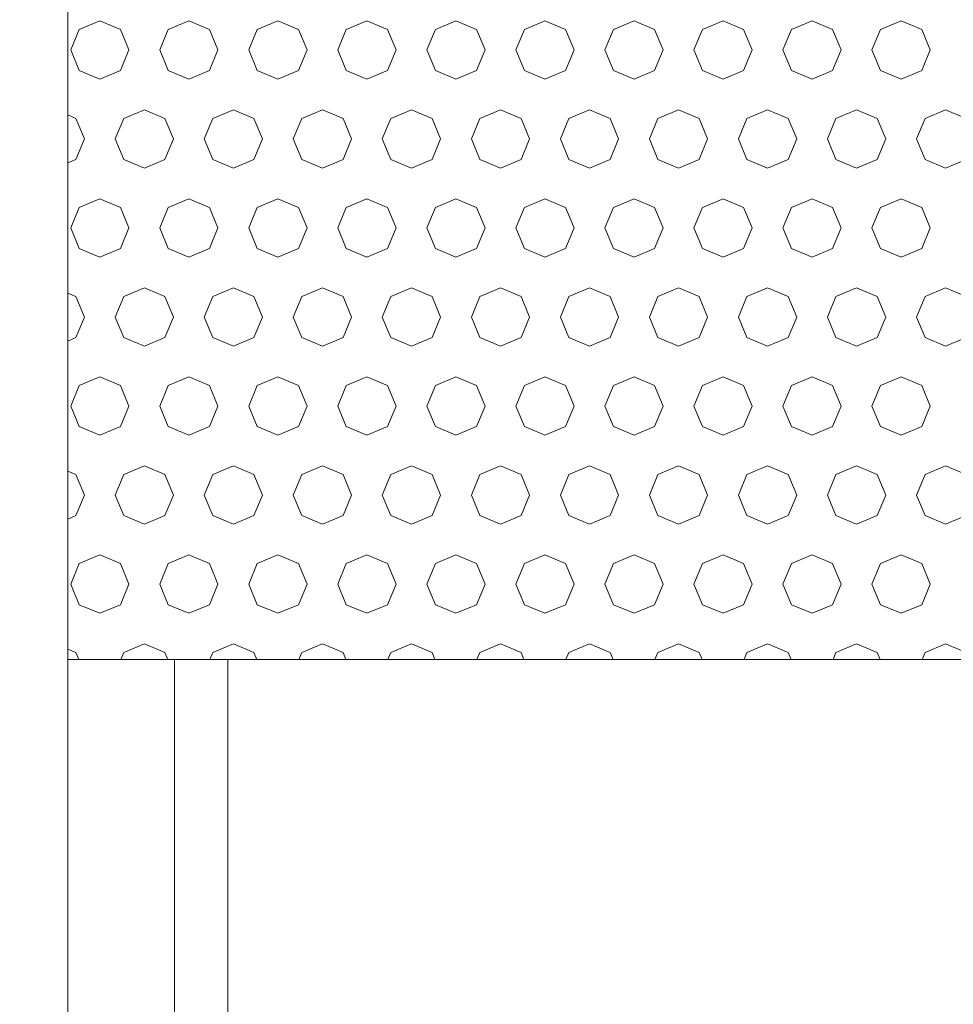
# Model space of a CAD drawing. Header units: millimetres. Extents: x 52659 to 1698020, y -10054 to 104697.
# Tile 131 of 256: x 191516 to 192040, y 10404 to 10957. Entities that reach past the tile are written whole.
import ezdxf

# ---------------------------------------------------------------- set-up
doc = ezdxf.new("R2010")
doc.units = ezdxf.units.MM
doc.header["$MEASUREMENT"] = 0
for name, color, linetype in [('02-04 BRISES SOLEIL FONCEES', 7, 'Continuous'), ('05-02 Cotation 200ème 100ème.Cotations', 7, 'Continuous'), ('Fenêtres ARCHICAD', 7, 'Continuous')]:
    doc.layers.add(name, color=color, linetype=linetype)
doc.styles.add('STYLE_GENERE_3', font='ARIALN.TTF')
doc.dimstyles.new('STYLE_GENERE__2', dxfattribs={"dimtxt": 200, "dimasz": 95, "dimexe": 0.18, "dimexo": 100, "dimgap": 0, "dimtad": 0, "dimlfac": 0.001, "dimzin": 0, "dimdsep": 46, "dimtxsty": 'STYLE_GENERE_3', "dimblk": 'ARROWHEAD_6', "dimblk1": 'ARROWHEAD_6', "dimblk2": 'ARROWHEAD_6', "dimcen": 0.09, "dimclrd": 7, "dimclre": 7, "dimclrt": 7, "dimazin": 0, "dimtfac": 1, "dimtdec": 4, "dimtmove": 0, "dimatfit": 3, "dimfxl": 1, "dimtolj": 1, "dimtzin": 0, "dimarcsym": 0})

# ---------------------------------------------------------------- blocks, each defined once
blk = doc.blocks.new('Élément de coupe_186_1', base_point=(131932.67, 5158.07))
at = {"layer": 'Fenêtres ARCHICAD', "color": 7, "linetype": 'Continuous', "lineweight": 9}
blk.add_line((191542.67, 9758.07), (191542.67, 11008.07), dxfattribs=at)
at = {"layer": 'Fenêtres ARCHICAD', "color": 7, "linetype": 'Continuous', "lineweight": 5}
for p, q in [((191602.67, 10598.03), (191602.67, 9818.07)), ((191632.67, 9848.07), (191632.67, 10598.03))]:
    blk.add_line(p, q, dxfattribs=at)
blk = doc.blocks.new('*X352', base_point=(131932.67, 5158.07))
at = {"layer": '02-04 BRISES SOLEIL FONCEES', "color": 7, "linetype": 'Continuous', "lineweight": 5}
for p, q in [((191560.74, 10956.81), (191549.17, 10952.02)), ((191572.3, 10952.02), (191560.74, 10956.81)), ((191610.74, 10956.81), (191599.17, 10952.02)), ((191622.3, 10952.02), (191610.74, 10956.81)), ((191660.74, 10956.81), (191649.17, 10952.02)), ((191672.3, 10952.02), (191660.74, 10956.81)), ((191710.74, 10956.81), (191699.17, 10952.02)), ((191722.3, 10952.02), (191710.74, 10956.81)), ((191760.74, 10956.81), (191749.17, 10952.02)), ((191772.3, 10952.02), (191760.74, 10956.81)), ((191810.74, 10956.81), (191799.17, 10952.02)), ((191822.3, 10952.02), (191810.74, 10956.81)), ((191860.74, 10956.81), (191849.17, 10952.02)), ((191872.3, 10952.02), (191860.74, 10956.81)), ((191910.74, 10956.81), (191899.17, 10952.02)), ((191922.3, 10952.02), (191910.74, 10956.81)), ((191960.74, 10956.81), (191949.17, 10952.02)), ((191972.3, 10952.02), (191960.74, 10956.81)), ((192010.74, 10956.81), (191999.17, 10952.02)), ((192022.3, 10952.02), (192010.74, 10956.81)), ((191549.17, 10952.02), (191544.38, 10940.46)), ((191577.09, 10940.46), (191572.3, 10952.02)), ((191599.17, 10952.02), (191594.38, 10940.46)), ((191627.09, 10940.46), (191622.3, 10952.02)), ((191649.17, 10952.02), (191644.38, 10940.46)), ((191677.09, 10940.46), (191672.3, 10952.02)), ((191699.17, 10952.02), (191694.38, 10940.46)), ((191727.09, 10940.46), (191722.3, 10952.02)), ((191749.17, 10952.02), (191744.38, 10940.46)), ((191777.09, 10940.46), (191772.3, 10952.02)), ((191799.17, 10952.02), (191794.38, 10940.46)), ((191827.09, 10940.46), (191822.3, 10952.02)), ((191849.17, 10952.02), (191844.38, 10940.46)), ((191877.09, 10940.46), (191872.3, 10952.02)), ((191899.17, 10952.02), (191894.38, 10940.46)), ((191927.09, 10940.46), (191922.3, 10952.02)), ((191949.17, 10952.02), (191944.38, 10940.46)), ((191977.09, 10940.46), (191972.3, 10952.02)), ((191999.17, 10952.02), (191994.38, 10940.46)), ((192027.09, 10940.46), (192022.3, 10952.02)), ((191544.38, 10940.46), (191549.17, 10928.89)), ((191572.3, 10928.89), (191577.09, 10940.46)), ((191594.38, 10940.46), (191599.17, 10928.89)), ((191622.3, 10928.89), (191627.09, 10940.46)), ((191644.38, 10940.46), (191649.17, 10928.89)), ((191672.3, 10928.89), (191677.09, 10940.46)), ((191694.38, 10940.46), (191699.17, 10928.89)), ((191722.3, 10928.89), (191727.09, 10940.46)), ((191744.38, 10940.46), (191749.17, 10928.89)), ((191772.3, 10928.89), (191777.09, 10940.46)), ((191794.38, 10940.46), (191799.17, 10928.89)), ((191822.3, 10928.89), (191827.09, 10940.46)), ((191844.38, 10940.46), (191849.17, 10928.89)), ((191872.3, 10928.89), (191877.09, 10940.46)), ((191894.38, 10940.46), (191899.17, 10928.89)), ((191922.3, 10928.89), (191927.09, 10940.46)), ((191944.38, 10940.46), (191949.17, 10928.89)), ((191972.3, 10928.89), (191977.09, 10940.46)), ((191994.38, 10940.46), (191999.17, 10928.89)), ((192022.3, 10928.89), (192027.09, 10940.46)), ((191549.17, 10928.89), (191560.74, 10924.1)), ((191560.74, 10924.1), (191572.3, 10928.89)), ((191599.17, 10928.89), (191610.74, 10924.1)), ((191610.74, 10924.1), (191622.3, 10928.89)), ((191649.17, 10928.89), (191660.74, 10924.1)), ((191660.74, 10924.1), (191672.3, 10928.89)), ((191699.17, 10928.89), (191710.74, 10924.1)), ((191710.74, 10924.1), (191722.3, 10928.89)), ((191749.17, 10928.89), (191760.74, 10924.1)), ((191760.74, 10924.1), (191772.3, 10928.89)), ((191799.17, 10928.89), (191810.74, 10924.1)), ((191810.74, 10924.1), (191822.3, 10928.89)), ((191849.17, 10928.89), (191860.74, 10924.1)), ((191860.74, 10924.1), (191872.3, 10928.89)), ((191899.17, 10928.89), (191910.74, 10924.1)), ((191910.74, 10924.1), (191922.3, 10928.89)), ((191949.17, 10928.89), (191960.74, 10924.1)), ((191960.74, 10924.1), (191972.3, 10928.89)), ((191999.17, 10928.89), (192010.74, 10924.1)), ((192010.74, 10924.1), (192022.3, 10928.89)), ((191585.74, 10906.81), (191574.17, 10902.02)), ((191597.3, 10902.02), (191585.74, 10906.81)), ((191635.74, 10906.81), (191624.17, 10902.02)), ((191647.3, 10902.02), (191635.74, 10906.81)), ((191685.74, 10906.81), (191674.17, 10902.02)), ((191697.3, 10902.02), (191685.74, 10906.81)), ((191735.74, 10906.81), (191724.17, 10902.02)), ((191747.3, 10902.02), (191735.74, 10906.81)), ((191785.74, 10906.81), (191774.17, 10902.02)), ((191797.3, 10902.02), (191785.74, 10906.81)), ((191835.74, 10906.81), (191824.17, 10902.02)), ((191847.3, 10902.02), (191835.74, 10906.81)), ((191885.74, 10906.81), (191874.17, 10902.02)), ((191897.3, 10902.02), (191885.74, 10906.81)), ((191935.74, 10906.81), (191924.17, 10902.02)), ((191947.3, 10902.02), (191935.74, 10906.81)), ((191985.74, 10906.81), (191974.17, 10902.02)), ((191997.3, 10902.02), (191985.74, 10906.81)), ((192035.74, 10906.81), (192024.17, 10902.02)), ((192047.3, 10902.02), (192035.74, 10906.81)), ((191547.3, 10902.02), (191542.67, 10903.94)), ((191552.09, 10890.46), (191547.3, 10902.02)), ((191574.17, 10902.02), (191569.38, 10890.46)), ((191602.09, 10890.46), (191597.3, 10902.02)), ((191624.17, 10902.02), (191619.38, 10890.46)), ((191652.09, 10890.46), (191647.3, 10902.02)), ((191674.17, 10902.02), (191669.38, 10890.46)), ((191702.09, 10890.46), (191697.3, 10902.02)), ((191724.17, 10902.02), (191719.38, 10890.46)), ((191752.09, 10890.46), (191747.3, 10902.02)), ((191774.17, 10902.02), (191769.38, 10890.46)), ((191802.09, 10890.46), (191797.3, 10902.02)), ((191824.17, 10902.02), (191819.38, 10890.46)), ((191852.09, 10890.46), (191847.3, 10902.02)), ((191874.17, 10902.02), (191869.38, 10890.46)), ((191902.09, 10890.46), (191897.3, 10902.02)), ((191924.17, 10902.02), (191919.38, 10890.46)), ((191952.09, 10890.46), (191947.3, 10902.02)), ((191974.17, 10902.02), (191969.38, 10890.46)), ((192002.09, 10890.46), (191997.3, 10902.02)), ((192024.17, 10902.02), (192019.38, 10890.46)), ((191547.3, 10878.89), (191552.09, 10890.46)), ((191569.38, 10890.46), (191574.17, 10878.89)), ((191597.3, 10878.89), (191602.09, 10890.46)), ((191619.38, 10890.46), (191624.17, 10878.89)), ((191647.3, 10878.89), (191652.09, 10890.46)), ((191669.38, 10890.46), (191674.17, 10878.89)), ((191697.3, 10878.89), (191702.09, 10890.46)), ((191719.38, 10890.46), (191724.17, 10878.89)), ((191747.3, 10878.89), (191752.09, 10890.46)), ((191769.38, 10890.46), (191774.17, 10878.89)), ((191797.3, 10878.89), (191802.09, 10890.46)), ((191819.38, 10890.46), (191824.17, 10878.89)), ((191847.3, 10878.89), (191852.09, 10890.46)), ((191869.38, 10890.46), (191874.17, 10878.89)), ((191897.3, 10878.89), (191902.09, 10890.46)), ((191919.38, 10890.46), (191924.17, 10878.89)), ((191947.3, 10878.89), (191952.09, 10890.46)), ((191969.38, 10890.46), (191974.17, 10878.89)), ((191997.3, 10878.89), (192002.09, 10890.46)), ((192019.38, 10890.46), (192024.17, 10878.89)), ((191542.67, 10876.97), (191547.3, 10878.89)), ((191574.17, 10878.89), (191585.74, 10874.1)), ((191585.74, 10874.1), (191597.3, 10878.89)), ((191624.17, 10878.89), (191635.74, 10874.1)), ((191635.74, 10874.1), (191647.3, 10878.89)), ((191674.17, 10878.89), (191685.74, 10874.1)), ((191685.74, 10874.1), (191697.3, 10878.89)), ((191724.17, 10878.89), (191735.74, 10874.1)), ((191735.74, 10874.1), (191747.3, 10878.89)), ((191774.17, 10878.89), (191785.74, 10874.1)), ((191785.74, 10874.1), (191797.3, 10878.89)), ((191824.17, 10878.89), (191835.74, 10874.1)), ((191835.74, 10874.1), (191847.3, 10878.89)), ((191874.17, 10878.89), (191885.74, 10874.1)), ((191885.74, 10874.1), (191897.3, 10878.89)), ((191924.17, 10878.89), (191935.74, 10874.1)), ((191935.74, 10874.1), (191947.3, 10878.89)), ((191974.17, 10878.89), (191985.74, 10874.1)), ((191985.74, 10874.1), (191997.3, 10878.89)), ((192024.17, 10878.89), (192035.74, 10874.1)), ((192035.74, 10874.1), (192047.3, 10878.89)), ((191560.74, 10856.81), (191549.17, 10852.02)), ((191572.3, 10852.02), (191560.74, 10856.81)), ((191610.74, 10856.81), (191599.17, 10852.02)), ((191622.3, 10852.02), (191610.74, 10856.81)), ((191660.74, 10856.81), (191649.17, 10852.02)), ((191672.3, 10852.02), (191660.74, 10856.81)), ((191710.74, 10856.81), (191699.17, 10852.02)), ((191722.3, 10852.02), (191710.74, 10856.81)), ((191760.74, 10856.81), (191749.17, 10852.02)), ((191772.3, 10852.02), (191760.74, 10856.81)), ((191810.74, 10856.81), (191799.17, 10852.02)), ((191822.3, 10852.02), (191810.74, 10856.81)), ((191860.74, 10856.81), (191849.17, 10852.02)), ((191872.3, 10852.02), (191860.74, 10856.81)), ((191910.74, 10856.81), (191899.17, 10852.02)), ((191922.3, 10852.02), (191910.74, 10856.81)), ((191960.74, 10856.81), (191949.17, 10852.02)), ((191972.3, 10852.02), (191960.74, 10856.81)), ((192010.74, 10856.81), (191999.17, 10852.02)), ((192022.3, 10852.02), (192010.74, 10856.81)), ((191549.17, 10852.02), (191544.38, 10840.46)), ((191577.09, 10840.46), (191572.3, 10852.02)), ((191599.17, 10852.02), (191594.38, 10840.46)), ((191627.09, 10840.46), (191622.3, 10852.02)), ((191649.17, 10852.02), (191644.38, 10840.46)), ((191677.09, 10840.46), (191672.3, 10852.02)), ((191699.17, 10852.02), (191694.38, 10840.46)), ((191727.09, 10840.46), (191722.3, 10852.02)), ((191749.17, 10852.02), (191744.38, 10840.46)), ((191777.09, 10840.46), (191772.3, 10852.02)), ((191799.17, 10852.02), (191794.38, 10840.46)), ((191827.09, 10840.46), (191822.3, 10852.02)), ((191849.17, 10852.02), (191844.38, 10840.46)), ((191877.09, 10840.46), (191872.3, 10852.02)), ((191899.17, 10852.02), (191894.38, 10840.46)), ((191927.09, 10840.46), (191922.3, 10852.02)), ((191949.17, 10852.02), (191944.38, 10840.46)), ((191977.09, 10840.46), (191972.3, 10852.02)), ((191999.17, 10852.02), (191994.38, 10840.46)), ((192027.09, 10840.46), (192022.3, 10852.02)), ((191544.38, 10840.46), (191549.17, 10828.89)), ((191572.3, 10828.89), (191577.09, 10840.46)), ((191594.38, 10840.46), (191599.17, 10828.89)), ((191622.3, 10828.89), (191627.09, 10840.46)), ((191644.38, 10840.46), (191649.17, 10828.89)), ((191672.3, 10828.89), (191677.09, 10840.46)), ((191694.38, 10840.46), (191699.17, 10828.89)), ((191722.3, 10828.89), (191727.09, 10840.46)), ((191744.38, 10840.46), (191749.17, 10828.89)), ((191772.3, 10828.89), (191777.09, 10840.46)), ((191794.38, 10840.46), (191799.17, 10828.89)), ((191822.3, 10828.89), (191827.09, 10840.46)), ((191844.38, 10840.46), (191849.17, 10828.89)), ((191872.3, 10828.89), (191877.09, 10840.46)), ((191894.38, 10840.46), (191899.17, 10828.89)), ((191922.3, 10828.89), (191927.09, 10840.46)), ((191944.38, 10840.46), (191949.17, 10828.89)), ((191972.3, 10828.89), (191977.09, 10840.46)), ((191994.38, 10840.46), (191999.17, 10828.89)), ((192022.3, 10828.89), (192027.09, 10840.46)), ((191549.17, 10828.89), (191560.74, 10824.1)), ((191560.74, 10824.1), (191572.3, 10828.89)), ((191599.17, 10828.89), (191610.74, 10824.1)), ((191610.74, 10824.1), (191622.3, 10828.89)), ((191649.17, 10828.89), (191660.74, 10824.1)), ((191660.74, 10824.1), (191672.3, 10828.89)), ((191699.17, 10828.89), (191710.74, 10824.1)), ((191710.74, 10824.1), (191722.3, 10828.89)), ((191749.17, 10828.89), (191760.74, 10824.1)), ((191760.74, 10824.1), (191772.3, 10828.89)), ((191799.17, 10828.89), (191810.74, 10824.1)), ((191810.74, 10824.1), (191822.3, 10828.89)), ((191849.17, 10828.89), (191860.74, 10824.1)), ((191860.74, 10824.1), (191872.3, 10828.89)), ((191899.17, 10828.89), (191910.74, 10824.1)), ((191910.74, 10824.1), (191922.3, 10828.89)), ((191949.17, 10828.89), (191960.74, 10824.1)), ((191960.74, 10824.1), (191972.3, 10828.89)), ((191999.17, 10828.89), (192010.74, 10824.1)), ((192010.74, 10824.1), (192022.3, 10828.89)), ((191585.74, 10806.81), (191574.17, 10802.02)), ((191597.3, 10802.02), (191585.74, 10806.81)), ((191635.74, 10806.81), (191624.17, 10802.02)), ((191647.3, 10802.02), (191635.74, 10806.81)), ((191685.74, 10806.81), (191674.17, 10802.02)), ((191697.3, 10802.02), (191685.74, 10806.81)), ((191735.74, 10806.81), (191724.17, 10802.02)), ((191747.3, 10802.02), (191735.74, 10806.81)), ((191785.74, 10806.81), (191774.17, 10802.02)), ((191797.3, 10802.02), (191785.74, 10806.81)), ((191835.74, 10806.81), (191824.17, 10802.02)), ((191847.3, 10802.02), (191835.74, 10806.81)), ((191885.74, 10806.81), (191874.17, 10802.02)), ((191897.3, 10802.02), (191885.74, 10806.81)), ((191935.74, 10806.81), (191924.17, 10802.02)), ((191947.3, 10802.02), (191935.74, 10806.81)), ((191985.74, 10806.81), (191974.17, 10802.02)), ((191997.3, 10802.02), (191985.74, 10806.81)), ((192035.74, 10806.81), (192024.17, 10802.02)), ((192047.3, 10802.02), (192035.74, 10806.81)), ((191547.3, 10802.02), (191542.67, 10803.94)), ((191552.09, 10790.46), (191547.3, 10802.02)), ((191574.17, 10802.02), (191569.38, 10790.46)), ((191602.09, 10790.46), (191597.3, 10802.02)), ((191624.17, 10802.02), (191619.38, 10790.46)), ((191652.09, 10790.46), (191647.3, 10802.02)), ((191674.17, 10802.02), (191669.38, 10790.46)), ((191702.09, 10790.46), (191697.3, 10802.02)), ((191724.17, 10802.02), (191719.38, 10790.46)), ((191752.09, 10790.46), (191747.3, 10802.02)), ((191774.17, 10802.02), (191769.38, 10790.46)), ((191802.09, 10790.46), (191797.3, 10802.02)), ((191824.17, 10802.02), (191819.38, 10790.46)), ((191852.09, 10790.46), (191847.3, 10802.02)), ((191874.17, 10802.02), (191869.38, 10790.46)), ((191902.09, 10790.46), (191897.3, 10802.02)), ((191924.17, 10802.02), (191919.38, 10790.46)), ((191952.09, 10790.46), (191947.3, 10802.02)), ((191974.17, 10802.02), (191969.38, 10790.46)), ((192002.09, 10790.46), (191997.3, 10802.02)), ((192024.17, 10802.02), (192019.38, 10790.46)), ((191547.3, 10778.89), (191552.09, 10790.46)), ((191569.38, 10790.46), (191574.17, 10778.89)), ((191597.3, 10778.89), (191602.09, 10790.46)), ((191619.38, 10790.46), (191624.17, 10778.89)), ((191647.3, 10778.89), (191652.09, 10790.46)), ((191669.38, 10790.46), (191674.17, 10778.89)), ((191697.3, 10778.89), (191702.09, 10790.46)), ((191719.38, 10790.46), (191724.17, 10778.89)), ((191747.3, 10778.89), (191752.09, 10790.46)), ((191769.38, 10790.46), (191774.17, 10778.89)), ((191797.3, 10778.89), (191802.09, 10790.46)), ((191819.38, 10790.46), (191824.17, 10778.89)), ((191847.3, 10778.89), (191852.09, 10790.46)), ((191869.38, 10790.46), (191874.17, 10778.89)), ((191897.3, 10778.89), (191902.09, 10790.46)), ((191919.38, 10790.46), (191924.17, 10778.89)), ((191947.3, 10778.89), (191952.09, 10790.46)), ((191969.38, 10790.46), (191974.17, 10778.89)), ((191997.3, 10778.89), (192002.09, 10790.46)), ((192019.38, 10790.46), (192024.17, 10778.89)), ((191542.67, 10776.97), (191547.3, 10778.89)), ((191574.17, 10778.89), (191585.74, 10774.1)), ((191585.74, 10774.1), (191597.3, 10778.89)), ((191624.17, 10778.89), (191635.74, 10774.1)), ((191635.74, 10774.1), (191647.3, 10778.89)), ((191674.17, 10778.89), (191685.74, 10774.1)), ((191685.74, 10774.1), (191697.3, 10778.89)), ((191724.17, 10778.89), (191735.74, 10774.1)), ((191735.74, 10774.1), (191747.3, 10778.89)), ((191774.17, 10778.89), (191785.74, 10774.1)), ((191785.74, 10774.1), (191797.3, 10778.89)), ((191824.17, 10778.89), (191835.74, 10774.1)), ((191835.74, 10774.1), (191847.3, 10778.89)), ((191874.17, 10778.89), (191885.74, 10774.1)), ((191885.74, 10774.1), (191897.3, 10778.89)), ((191924.17, 10778.89), (191935.74, 10774.1)), ((191935.74, 10774.1), (191947.3, 10778.89)), ((191974.17, 10778.89), (191985.74, 10774.1)), ((191985.74, 10774.1), (191997.3, 10778.89)), ((192024.17, 10778.89), (192035.74, 10774.1)), ((192035.74, 10774.1), (192047.3, 10778.89)), ((191560.74, 10756.81), (191549.17, 10752.02)), ((191572.3, 10752.02), (191560.74, 10756.81)), ((191610.74, 10756.81), (191599.17, 10752.02)), ((191622.3, 10752.02), (191610.74, 10756.81)), ((191660.74, 10756.81), (191649.17, 10752.02)), ((191672.3, 10752.02), (191660.74, 10756.81)), ((191710.74, 10756.81), (191699.17, 10752.02)), ((191722.3, 10752.02), (191710.74, 10756.81)), ((191760.74, 10756.81), (191749.17, 10752.02)), ((191772.3, 10752.02), (191760.74, 10756.81)), ((191810.74, 10756.81), (191799.17, 10752.02)), ((191822.3, 10752.02), (191810.74, 10756.81)), ((191860.74, 10756.81), (191849.17, 10752.02)), ((191872.3, 10752.02), (191860.74, 10756.81)), ((191910.74, 10756.81), (191899.17, 10752.02)), ((191922.3, 10752.02), (191910.74, 10756.81)), ((191960.74, 10756.81), (191949.17, 10752.02)), ((191972.3, 10752.02), (191960.74, 10756.81)), ((192010.74, 10756.81), (191999.17, 10752.02)), ((192022.3, 10752.02), (192010.74, 10756.81)), ((191549.17, 10752.02), (191544.38, 10740.46)), ((191577.09, 10740.46), (191572.3, 10752.02)), ((191599.17, 10752.02), (191594.38, 10740.46)), ((191627.09, 10740.46), (191622.3, 10752.02)), ((191649.17, 10752.02), (191644.38, 10740.46)), ((191677.09, 10740.46), (191672.3, 10752.02)), ((191699.17, 10752.02), (191694.38, 10740.46)), ((191727.09, 10740.46), (191722.3, 10752.02)), ((191749.17, 10752.02), (191744.38, 10740.46)), ((191777.09, 10740.46), (191772.3, 10752.02)), ((191799.17, 10752.02), (191794.38, 10740.46)), ((191827.09, 10740.46), (191822.3, 10752.02)), ((191849.17, 10752.02), (191844.38, 10740.46)), ((191877.09, 10740.46), (191872.3, 10752.02)), ((191899.17, 10752.02), (191894.38, 10740.46)), ((191927.09, 10740.46), (191922.3, 10752.02)), ((191949.17, 10752.02), (191944.38, 10740.46)), ((191977.09, 10740.46), (191972.3, 10752.02)), ((191999.17, 10752.02), (191994.38, 10740.46)), ((192027.09, 10740.46), (192022.3, 10752.02)), ((191544.38, 10740.46), (191549.17, 10728.89)), ((191572.3, 10728.89), (191577.09, 10740.46)), ((191594.38, 10740.46), (191599.17, 10728.89)), ((191622.3, 10728.89), (191627.09, 10740.46)), ((191644.38, 10740.46), (191649.17, 10728.89)), ((191672.3, 10728.89), (191677.09, 10740.46)), ((191694.38, 10740.46), (191699.17, 10728.89)), ((191722.3, 10728.89), (191727.09, 10740.46)), ((191744.38, 10740.46), (191749.17, 10728.89)), ((191772.3, 10728.89), (191777.09, 10740.46)), ((191794.38, 10740.46), (191799.17, 10728.89)), ((191822.3, 10728.89), (191827.09, 10740.46)), ((191844.38, 10740.46), (191849.17, 10728.89)), ((191872.3, 10728.89), (191877.09, 10740.46)), ((191894.38, 10740.46), (191899.17, 10728.89)), ((191922.3, 10728.89), (191927.09, 10740.46)), ((191944.38, 10740.46), (191949.17, 10728.89)), ((191972.3, 10728.89), (191977.09, 10740.46)), ((191994.38, 10740.46), (191999.17, 10728.89)), ((192022.3, 10728.89), (192027.09, 10740.46)), ((191549.17, 10728.89), (191560.74, 10724.1)), ((191560.74, 10724.1), (191572.3, 10728.89)), ((191599.17, 10728.89), (191610.74, 10724.1)), ((191610.74, 10724.1), (191622.3, 10728.89)), ((191649.17, 10728.89), (191660.74, 10724.1)), ((191660.74, 10724.1), (191672.3, 10728.89)), ((191699.17, 10728.89), (191710.74, 10724.1)), ((191710.74, 10724.1), (191722.3, 10728.89)), ((191749.17, 10728.89), (191760.74, 10724.1)), ((191760.74, 10724.1), (191772.3, 10728.89)), ((191799.17, 10728.89), (191810.74, 10724.1)), ((191810.74, 10724.1), (191822.3, 10728.89)), ((191849.17, 10728.89), (191860.74, 10724.1)), ((191860.74, 10724.1), (191872.3, 10728.89)), ((191899.17, 10728.89), (191910.74, 10724.1)), ((191910.74, 10724.1), (191922.3, 10728.89)), ((191949.17, 10728.89), (191960.74, 10724.1)), ((191960.74, 10724.1), (191972.3, 10728.89)), ((191999.17, 10728.89), (192010.74, 10724.1)), ((192010.74, 10724.1), (192022.3, 10728.89)), ((191585.74, 10706.81), (191574.17, 10702.02)), ((191597.3, 10702.02), (191585.74, 10706.81)), ((191635.74, 10706.81), (191624.17, 10702.02)), ((191647.3, 10702.02), (191635.74, 10706.81)), ((191685.74, 10706.81), (191674.17, 10702.02)), ((191697.3, 10702.02), (191685.74, 10706.81)), ((191735.74, 10706.81), (191724.17, 10702.02)), ((191747.3, 10702.02), (191735.74, 10706.81)), ((191785.74, 10706.81), (191774.17, 10702.02)), ((191797.3, 10702.02), (191785.74, 10706.81)), ((191835.74, 10706.81), (191824.17, 10702.02)), ((191847.3, 10702.02), (191835.74, 10706.81)), ((191885.74, 10706.81), (191874.17, 10702.02)), ((191897.3, 10702.02), (191885.74, 10706.81)), ((191935.74, 10706.81), (191924.17, 10702.02)), ((191947.3, 10702.02), (191935.74, 10706.81)), ((191985.74, 10706.81), (191974.17, 10702.02)), ((191997.3, 10702.02), (191985.74, 10706.81)), ((192035.74, 10706.81), (192024.17, 10702.02)), ((192047.3, 10702.02), (192035.74, 10706.81)), ((191547.3, 10702.02), (191542.67, 10703.94)), ((191552.09, 10690.46), (191547.3, 10702.02)), ((191574.17, 10702.02), (191569.38, 10690.46)), ((191602.09, 10690.46), (191597.3, 10702.02)), ((191624.17, 10702.02), (191619.38, 10690.46)), ((191652.09, 10690.46), (191647.3, 10702.02)), ((191674.17, 10702.02), (191669.38, 10690.46)), ((191702.09, 10690.46), (191697.3, 10702.02)), ((191724.17, 10702.02), (191719.38, 10690.46)), ((191752.09, 10690.46), (191747.3, 10702.02)), ((191774.17, 10702.02), (191769.38, 10690.46)), ((191802.09, 10690.46), (191797.3, 10702.02)), ((191824.17, 10702.02), (191819.38, 10690.46)), ((191852.09, 10690.46), (191847.3, 10702.02)), ((191874.17, 10702.02), (191869.38, 10690.46)), ((191902.09, 10690.46), (191897.3, 10702.02)), ((191924.17, 10702.02), (191919.38, 10690.46)), ((191952.09, 10690.46), (191947.3, 10702.02)), ((191974.17, 10702.02), (191969.38, 10690.46)), ((192002.09, 10690.46), (191997.3, 10702.02)), ((192024.17, 10702.02), (192019.38, 10690.46)), ((191547.3, 10678.89), (191552.09, 10690.46)), ((191569.38, 10690.46), (191574.17, 10678.89)), ((191597.3, 10678.89), (191602.09, 10690.46)), ((191619.38, 10690.46), (191624.17, 10678.89)), ((191647.3, 10678.89), (191652.09, 10690.46)), ((191669.38, 10690.46), (191674.17, 10678.89)), ((191697.3, 10678.89), (191702.09, 10690.46)), ((191719.38, 10690.46), (191724.17, 10678.89)), ((191747.3, 10678.89), (191752.09, 10690.46)), ((191769.38, 10690.46), (191774.17, 10678.89)), ((191797.3, 10678.89), (191802.09, 10690.46)), ((191819.38, 10690.46), (191824.17, 10678.89)), ((191847.3, 10678.89), (191852.09, 10690.46)), ((191869.38, 10690.46), (191874.17, 10678.89)), ((191897.3, 10678.89), (191902.09, 10690.46)), ((191919.38, 10690.46), (191924.17, 10678.89)), ((191947.3, 10678.89), (191952.09, 10690.46)), ((191969.38, 10690.46), (191974.17, 10678.89)), ((191997.3, 10678.89), (192002.09, 10690.46)), ((192019.38, 10690.46), (192024.17, 10678.89)), ((191542.67, 10676.97), (191547.3, 10678.89)), ((191574.17, 10678.89), (191585.74, 10674.1)), ((191585.74, 10674.1), (191597.3, 10678.89)), ((191624.17, 10678.89), (191635.74, 10674.1)), ((191635.74, 10674.1), (191647.3, 10678.89)), ((191674.17, 10678.89), (191685.74, 10674.1)), ((191685.74, 10674.1), (191697.3, 10678.89)), ((191724.17, 10678.89), (191735.74, 10674.1)), ((191735.74, 10674.1), (191747.3, 10678.89)), ((191774.17, 10678.89), (191785.74, 10674.1)), ((191785.74, 10674.1), (191797.3, 10678.89)), ((191824.17, 10678.89), (191835.74, 10674.1)), ((191835.74, 10674.1), (191847.3, 10678.89)), ((191874.17, 10678.89), (191885.74, 10674.1)), ((191885.74, 10674.1), (191897.3, 10678.89)), ((191924.17, 10678.89), (191935.74, 10674.1)), ((191935.74, 10674.1), (191947.3, 10678.89)), ((191974.17, 10678.89), (191985.74, 10674.1)), ((191985.74, 10674.1), (191997.3, 10678.89)), ((192024.17, 10678.89), (192035.74, 10674.1)), ((192035.74, 10674.1), (192047.3, 10678.89)), ((191560.74, 10656.81), (191549.17, 10652.02)), ((191572.3, 10652.02), (191560.74, 10656.81)), ((191610.74, 10656.81), (191599.17, 10652.02)), ((191622.3, 10652.02), (191610.74, 10656.81)), ((191660.74, 10656.81), (191649.17, 10652.02)), ((191672.3, 10652.02), (191660.74, 10656.81)), ((191710.74, 10656.81), (191699.17, 10652.02)), ((191722.3, 10652.02), (191710.74, 10656.81)), ((191760.74, 10656.81), (191749.17, 10652.02)), ((191772.3, 10652.02), (191760.74, 10656.81)), ((191810.74, 10656.81), (191799.17, 10652.02)), ((191822.3, 10652.02), (191810.74, 10656.81)), ((191860.74, 10656.81), (191849.17, 10652.02)), ((191872.3, 10652.02), (191860.74, 10656.81)), ((191910.74, 10656.81), (191899.17, 10652.02)), ((191922.3, 10652.02), (191910.74, 10656.81)), ((191960.74, 10656.81), (191949.17, 10652.02)), ((191972.3, 10652.02), (191960.74, 10656.81)), ((192010.74, 10656.81), (191999.17, 10652.02)), ((192022.3, 10652.02), (192010.74, 10656.81)), ((191549.17, 10652.02), (191544.38, 10640.46)), ((191577.09, 10640.46), (191572.3, 10652.02)), ((191599.17, 10652.02), (191594.38, 10640.46)), ((191627.09, 10640.46), (191622.3, 10652.02)), ((191649.17, 10652.02), (191644.38, 10640.46)), ((191677.09, 10640.46), (191672.3, 10652.02)), ((191699.17, 10652.02), (191694.38, 10640.46)), ((191727.09, 10640.46), (191722.3, 10652.02)), ((191749.17, 10652.02), (191744.38, 10640.46)), ((191777.09, 10640.46), (191772.3, 10652.02)), ((191799.17, 10652.02), (191794.38, 10640.46)), ((191827.09, 10640.46), (191822.3, 10652.02)), ((191849.17, 10652.02), (191844.38, 10640.46)), ((191877.09, 10640.46), (191872.3, 10652.02)), ((191899.17, 10652.02), (191894.38, 10640.46)), ((191927.09, 10640.46), (191922.3, 10652.02)), ((191949.17, 10652.02), (191944.38, 10640.46)), ((191977.09, 10640.46), (191972.3, 10652.02)), ((191999.17, 10652.02), (191994.38, 10640.46)), ((192027.09, 10640.46), (192022.3, 10652.02)), ((191544.38, 10640.46), (191549.17, 10628.89)), ((191572.3, 10628.89), (191577.09, 10640.46)), ((191594.38, 10640.46), (191599.17, 10628.89)), ((191622.3, 10628.89), (191627.09, 10640.46)), ((191644.38, 10640.46), (191649.17, 10628.89)), ((191672.3, 10628.89), (191677.09, 10640.46)), ((191694.38, 10640.46), (191699.17, 10628.89)), ((191722.3, 10628.89), (191727.09, 10640.46)), ((191744.38, 10640.46), (191749.17, 10628.89)), ((191772.3, 10628.89), (191777.09, 10640.46)), ((191794.38, 10640.46), (191799.17, 10628.89)), ((191822.3, 10628.89), (191827.09, 10640.46)), ((191844.38, 10640.46), (191849.17, 10628.89)), ((191872.3, 10628.89), (191877.09, 10640.46)), ((191894.38, 10640.46), (191899.17, 10628.89)), ((191922.3, 10628.89), (191927.09, 10640.46)), ((191944.38, 10640.46), (191949.17, 10628.89)), ((191972.3, 10628.89), (191977.09, 10640.46)), ((191994.38, 10640.46), (191999.17, 10628.89)), ((192022.3, 10628.89), (192027.09, 10640.46)), ((191549.17, 10628.89), (191560.74, 10624.1)), ((191560.74, 10624.1), (191572.3, 10628.89)), ((191599.17, 10628.89), (191610.74, 10624.1)), ((191610.74, 10624.1), (191622.3, 10628.89)), ((191649.17, 10628.89), (191660.74, 10624.1)), ((191660.74, 10624.1), (191672.3, 10628.89)), ((191699.17, 10628.89), (191710.74, 10624.1)), ((191710.74, 10624.1), (191722.3, 10628.89)), ((191749.17, 10628.89), (191760.74, 10624.1)), ((191760.74, 10624.1), (191772.3, 10628.89)), ((191799.17, 10628.89), (191810.74, 10624.1)), ((191810.74, 10624.1), (191822.3, 10628.89)), ((191849.17, 10628.89), (191860.74, 10624.1)), ((191860.74, 10624.1), (191872.3, 10628.89)), ((191899.17, 10628.89), (191910.74, 10624.1)), ((191910.74, 10624.1), (191922.3, 10628.89)), ((191949.17, 10628.89), (191960.74, 10624.1)), ((191960.74, 10624.1), (191972.3, 10628.89)), ((191999.17, 10628.89), (192010.74, 10624.1)), ((192010.74, 10624.1), (192022.3, 10628.89)), ((191585.74, 10606.81), (191574.17, 10602.02)), ((191597.3, 10602.02), (191585.74, 10606.81)), ((191635.74, 10606.81), (191624.17, 10602.02)), ((191647.3, 10602.02), (191635.74, 10606.81)), ((191685.74, 10606.81), (191674.17, 10602.02)), ((191697.3, 10602.02), (191685.74, 10606.81)), ((191735.74, 10606.81), (191724.17, 10602.02)), ((191747.3, 10602.02), (191735.74, 10606.81)), ((191785.74, 10606.81), (191774.17, 10602.02)), ((191797.3, 10602.02), (191785.74, 10606.81)), ((191835.74, 10606.81), (191824.17, 10602.02)), ((191847.3, 10602.02), (191835.74, 10606.81)), ((191885.74, 10606.81), (191874.17, 10602.02)), ((191897.3, 10602.02), (191885.74, 10606.81)), ((191935.74, 10606.81), (191924.17, 10602.02)), ((191947.3, 10602.02), (191935.74, 10606.81)), ((191985.74, 10606.81), (191974.17, 10602.02)), ((191997.3, 10602.02), (191985.74, 10606.81)), ((192035.74, 10606.81), (192024.17, 10602.02)), ((192047.3, 10602.02), (192035.74, 10606.81)), ((191547.3, 10602.02), (191542.67, 10603.94)), ((191548.95, 10598.03), (191547.3, 10602.02)), ((191574.17, 10602.02), (191572.52, 10598.03)), ((191598.95, 10598.03), (191597.3, 10602.02)), ((191624.17, 10602.02), (191622.52, 10598.03)), ((191648.95, 10598.03), (191647.3, 10602.02)), ((191674.17, 10602.02), (191672.52, 10598.03)), ((191698.95, 10598.03), (191697.3, 10602.02)), ((191724.17, 10602.02), (191722.52, 10598.03)), ((191748.95, 10598.03), (191747.3, 10602.02)), ((191774.17, 10602.02), (191772.52, 10598.03)), ((191798.95, 10598.03), (191797.3, 10602.02)), ((191824.17, 10602.02), (191822.52, 10598.03)), ((191848.95, 10598.03), (191847.3, 10602.02)), ((191874.17, 10602.02), (191872.52, 10598.03)), ((191898.95, 10598.03), (191897.3, 10602.02)), ((191924.17, 10602.02), (191922.52, 10598.03)), ((191948.95, 10598.03), (191947.3, 10602.02)), ((191974.17, 10602.02), (191972.52, 10598.03)), ((191998.95, 10598.03), (191997.3, 10602.02)), ((192024.17, 10602.02), (192022.52, 10598.03))]:
    blk.add_line(p, q, dxfattribs=at)
blk = doc.blocks.new('Élément de coupe_325_1', base_point=(131932.67, 5158.07))
at = {"layer": '02-04 BRISES SOLEIL FONCEES', "color": 7, "linetype": 'Continuous', "lineweight": 9}
blk.add_line((191542.67, 10598.03), (193298.84, 10598.03), dxfattribs=at)
at = {"layer": '02-04 BRISES SOLEIL FONCEES', "lineweight": 0}
blk.add_blockref('*X352', (131932.67, 5158.07), dxfattribs=at)
blk = doc.blocks.new('*D742', base_point=(131932.67, 5158.07))
at = {"layer": '05-02 Cotation 200ème 100ème.Cotations', "color": 7, "linetype": 'Continuous', "lineweight": 25, "transparency": 16777216}
for p, q in [((165280.71, 11058.07), (165380.71, 10958.07)), ((165280.71, 9772.86), (165380.71, 9672.86))]:
    blk.add_line(p, q, dxfattribs=at)
at = {"layer": '05-02 Cotation 200ème 100ème.Cotations', "color": 7, "linetype": 'Continuous', "lineweight": 13, "transparency": 16777216}
for p, q in [((165424.46, 11008.07), (165236.96, 11008.07)), ((165330.71, 10614.34), (165330.71, 11008.07)), ((165330.71, 9722.86), (165330.71, 10116.59)), ((165424.46, 9722.86), (165236.96, 9722.86))]:
    blk.add_line(p, q, dxfattribs=at)
at = {"layer": '05-02 Cotation 200ème 100ème.Cotations', "color": 7, "lineweight": 9, "transparency": 16777216, "char_height": 200, "attachment_point": 7, "rotation": 90, "style": 'STYLE_GENERE_3'}
for s, insert in [('\\A1;0,35', (165287.85, 10961.33)), ('\\A1;1,29', (165430.71, 10141.47))]:
    blk.add_mtext(s, dxfattribs=dict(at, insert=insert))
blk = doc.blocks.new('ARROWHEAD_6')
at = {"color": 0, "linetype": 'Continuous', "lineweight": 0}
for p, q in [((-0.5, -0.5), (0.5, 0.5)), ((0, 0), (-1, 0))]:
    blk.add_line(p, q, dxfattribs=at)
blk = doc.blocks.new('*D762', base_point=(131932.67, 5158.07))
at = {"layer": '05-02 Cotation 200ème 100ème.Cotations', "color": 7, "linetype": 'Continuous', "lineweight": 25, "transparency": 16777216}
for p, q in [((135853.9, 11058.07), (135953.9, 10958.07)), ((135853.9, 9772.86), (135953.9, 9672.86))]:
    blk.add_line(p, q, dxfattribs=at)
at = {"layer": '05-02 Cotation 200ème 100ème.Cotations', "color": 7, "linetype": 'Continuous', "lineweight": 13, "transparency": 16777216}
for p, q in [((135997.65, 11008.07), (135810.15, 11008.07)), ((135903.9, 10614.34), (135903.9, 11008.07)), ((135903.9, 9722.86), (135903.9, 10116.59)), ((135997.65, 9722.86), (135810.15, 9722.86))]:
    blk.add_line(p, q, dxfattribs=at)
at = {"layer": '05-02 Cotation 200ème 100ème.Cotations', "color": 7, "lineweight": 9, "transparency": 16777216, "char_height": 200, "attachment_point": 7, "rotation": 90, "style": 'STYLE_GENERE_3'}
for s, insert in [('\\A1;0,35', (135861.04, 10961.33)), ('\\A1;1,29', (136003.9, 10141.47))]:
    blk.add_mtext(s, dxfattribs=dict(at, insert=insert))

msp = doc.modelspace()

# ---------------------------------------------------------------- block references
at = {"layer": '02-04 BRISES SOLEIL FONCEES', "lineweight": 0}
msp.add_blockref('Élément de coupe_325_1', (131932.668, 5158.072), dxfattribs=at)
at = {"layer": 'Fenêtres ARCHICAD', "lineweight": 0}
msp.add_blockref('Élément de coupe_186_1', (131932.668, 5158.072), dxfattribs=at)

# ---------------------------------------------------------------- dimensions: what is measured, and where the dimension line sits
at = {"layer": '05-02 Cotation 200ème 100ème.Cotations', "color": 7, "linetype": 'Continuous', "lineweight": 13}
for base, picture, middle in [((135903.901, 11008.072), '*D762', (135903.901, 10401.231)), ((165330.708, 11008.072), '*D742', (165330.708, 10401.231))]:
    dim = msp.add_linear_dim(base=base, p1=(221690.249, 9722.862), p2=(220602.668, 11008.072), angle=90, dimstyle='STYLE_GENERE__2', dxfattribs=at)
    dim.commit()
    dim.dimension.update_dxf_attribs({"geometry": picture, "text_midpoint": middle, "dimtype": 160, "text_rotation": 90})

doc.saveas('drawing.dxf')
